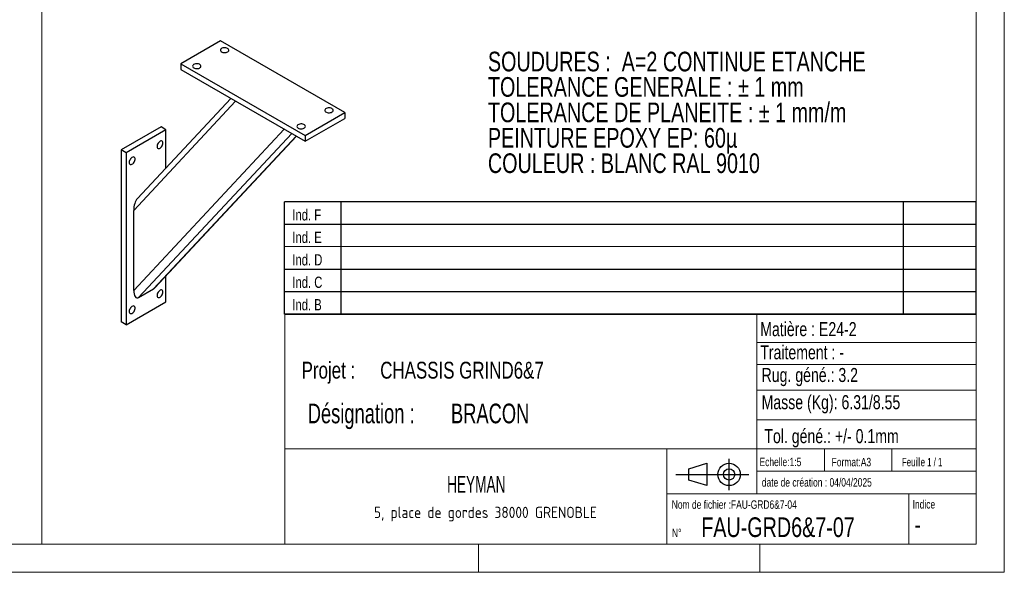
# Model space of a CAD drawing. Header units: millimetres. Extents: x 5 to 415, y 5 to 292.
# Tile 2 of 3: x 240 to 415, y 5 to 103. Entities that reach past the tile are written whole.
import ezdxf

# ---------------------------------------------------------------- set-up
doc = ezdxf.new("R2010")
doc.units = ezdxf.units.MM
doc.layers.add('NOTES', color=6, linetype='Continuous')
doc.layers.add('TRAIT-FINS', color=9, linetype='Continuous')
doc.layers.add('TRAIT-FORT', color=4, linetype='Continuous', lineweight=25)
doc.styles.add('SLDTEXTSTYLE0', font='TXT', dxfattribs={"width": 0.75})
doc.styles.add('SLDTEXTSTYLE1', font='TXT', dxfattribs={"width": 0.695728})
doc.styles.add('SLDTEXTSTYLE2', font='TXT', dxfattribs={"width": 0.692308})
doc.styles.add('SLDTEXTSTYLE3', font='ISOCP3', dxfattribs={"width": 0.96})
doc.styles.add('SLDTEXTSTYLE4', font='TXT', dxfattribs={"width": 0.605})

# ---------------------------------------------------------------- blocks, each defined once
blk = doc.blocks.new('TAB MODIFS')
for p, q in [((123, 20), (0, 20)), ((0, 0), (0, 20)), ((10, 20), (10, 0)), ((110, 20), (110, 0)), ((123, 0), (123, 20)), ((0, 16), (123, 16)), ((0, 8), (123, 8)), ((0, 4), (123, 4)), ((0, 0), (123, 0))]:
    blk.add_line(p, q)
at = {"color": 7, "linetype": 'Continuous', "lineweight": 18}
blk.add_line((0, 12), (123, 12), dxfattribs=at)
at = {"color": 7}
for tag in ['AUTOATTR0', 'AUTOATTR1', 'AUTOATTR2', 'AUTOATTR3', 'AUTOATTR4', 'AUTOATTR5', 'AUTOATTR6', 'AUTOATTR7', 'AUTOATTR8', 'AUTOATTR9']:
    blk.add_attdef(tag, (0, 0), '', height=1, dxfattribs=at)
at = {"layer": 'NOTES', "color": 211, "char_height": 2, "attachment_point": 1, "style": 'SLDTEXTSTYLE0'}
for s, insert in [('Ind. F', (1.36, 18.66)), ('Ind. E', (1.36, 14.66)), ('Ind. D', (1.36, 10.66)), ('Ind. C', (1.36, 6.66)), ('Ind. B', (1.36, 2.66))]:
    blk.add_mtext(s, dxfattribs=dict(at, insert=insert))
blk = doc.blocks.new('Bloc2')
for p, q in [((9.48, 0), (9.48, 5.6)), ((2.32, 3.8), (5.55, 4.8)), ((2.32, 1.8), (2.32, 3.8)), ((5.55, 4.8), (5.55, 0.8)), ((0, 2.8), (12.98, 2.8)), ((5.55, 0.8), (2.32, 1.8))]:
    blk.add_line(p, q)
for radius in [2, 1]:
    blk.add_circle((9.48, 2.8), radius)
blk = doc.blocks.new('SW_NOTE_0')
at = {"layer": 'NOTES', "color": 0, "char_height": 3.5, "attachment_point": 1, "style": 'SLDTEXTSTYLE0'}
for s, insert in [('SOUDURES :  A=2 CONTINUE ETANCHE', (0, 4.51)), ('TOLERANCE GENERALE : ± 1 mm', (0, -0.01)), ('TOLERANCE DE PLANEITE : ± 1 mm/m', (0, -4.54)), ('PEINTURE EPOXY EP: 60µ', (0, -9.07)), ('COULEUR : BLANC RAL 9010', (0, -13.59))]:
    blk.add_mtext(s, dxfattribs=dict(at, insert=insert))
blk = doc.blocks.new('SW_NOTE_1')
at = {"layer": 'NOTES', "color": 0, "char_height": 3.5, "attachment_point": 1, "style": 'SLDTEXTSTYLE1'}
for s, insert in [('Désignation :', (0, 4.51)), ('BRACON', (25.48, 4.51))]:
    blk.add_mtext(s, dxfattribs=dict(at, insert=insert))
blk = doc.blocks.new('SW_NOTE_2')
at = {"layer": 'NOTES', "color": 0, "char_height": 3, "attachment_point": 1, "style": 'SLDTEXTSTYLE0'}
for s, insert in [('Projet :', (0, 3.87)), ('CHASSIS GRIND6&7', (13.98, 3.87))]:
    blk.add_mtext(s, dxfattribs=dict(at, insert=insert))
blk = doc.blocks.new('SW_NOTE_3')
at = {"layer": 'NOTES', "color": 0, "insert": (21.97, 2.58), "char_height": 2, "attachment_point": 2, "style": 'SLDTEXTSTYLE3'}
blk.add_mtext('5, place de gordes 38000 GRENOBLE', dxfattribs=at)

msp = doc.modelspace()

# ---------------------------------------------------------------- linework, layer by layer
at = {"lineweight": 18}
for p, q in [((415, 5), (415, 292)), ((243.82655, 286.467463), (243.82655, 10.073854)), ((410, 287), (410, 10)), ((286.998971, 50.999564), (286.998971, 9.999564)), ((409.998971, 50.999564), (286.998971, 50.999564)), ((370.998971, 50.999564), (370.998971, 18.999564)), ((370.998971, 45.92734), (409.998971, 45.92734)), ((370.998971, 42.011178), (409.998971, 42.011178)), ((370.998971, 37.409688), (409.998971, 37.409688)), ((370.998971, 32.171821), (410, 32.171821)), ((286.998971, 26.999564), (409.998971, 26.999564)), ((354.998971, 26.999564), (354.998971, 9.999564)), ((382.998971, 26.999564), (382.998971, 22.999564)), ((394.998971, 26.999564), (394.998971, 22.999564)), ((370.998971, 22.999564), (409.998971, 22.999564)), ((354.998971, 18.999564), (409.998971, 18.999564)), ((397.998971, 18.999564), (397.998971, 9.999564)), ((10, 10), (410, 10)), ((321.498971, 9.999564), (321.498971, 4.999564)), ((371.498971, 9.999564), (371.498971, 4.999564)), ((5, 5), (415, 5))]:
    msp.add_line(p, q, dxfattribs=at)
at = {"layer": 'TRAIT-FINS', "lineweight": 18}
for p, q in [((278.279867, 88.8875), (260.140334, 69.444009)), ((286.912047, 83.904249), (260.140334, 55.208055)), ((288.256152, 83.128314), (261.024218, 53.938815)), ((289.051398, 82.669228), (263.675868, 55.469581))]:
    msp.add_line(p, q, dxfattribs=at)
at = {"layer": 'TRAIT-FORT', "lineweight": 25}
for p, q in [((275.608295, 99.614523), (268.537227, 95.532483)), ((297.705382, 86.858147), (275.608295, 99.614523)), ((268.537227, 95.532483), (290.634314, 82.776106)), ((268.537227, 95.532483), (268.537227, 94.511807)), ((268.537227, 94.511807), (290.634314, 81.75543)), ((277.433842, 89.3759), (260.813345, 71.56064)), ((290.634314, 82.776106), (297.705382, 86.858147)), ((290.634314, 81.75543), (297.705382, 85.837471)), ((297.705382, 86.858147), (297.705382, 85.837471)), ((265.001693, 84.303388), (257.930626, 80.221347)), ((265.885577, 83.793133), (265.001693, 84.303388)), ((265.885577, 83.793133), (258.814509, 79.711092)), ((263.886741, 55.642699), (289.083482, 82.650706)), ((265.885577, 76.997489), (265.885577, 83.793133)), ((290.634314, 82.776106), (290.634314, 81.75543)), ((258.814509, 79.711092), (257.930626, 80.221347)), ((257.930626, 80.221347), (257.930626, 49.601067)), ((258.814509, 79.711092), (258.814509, 49.090812)), ((260.140334, 55.208055), (260.140334, 69.444009)), ((265.885577, 53.172852), (265.885577, 57.785222)), ((261.024218, 53.938815), (263.675868, 55.469581)), ((258.814509, 49.090812), (265.885577, 53.172852)), ((258.814509, 49.090812), (257.930626, 49.601067))]:
    msp.add_line(p, q, dxfattribs=at)
at = {"layer": 'TRAIT-FORT', "lineweight": 25, "flags": 128}
for points in [[(276.845732, 98.28786), (276.697183, 98.354379), (276.524645, 98.397481), (276.33896, 98.414459), (276.151794, 98.404246), (275.974909, 98.367482), (275.819418, 98.306479), (275.695091, 98.22507), (275.609741, 98.128369), (275.56873, 98.022453), (275.574636, 97.913976), (275.627086, 97.809756), (275.722786, 97.716339), (275.855722, 97.639597), (276.017541, 97.584351), (276.198076, 97.554072), (276.385983, 97.550663), (276.569455, 97.574338), (276.736964, 97.623609), (276.877985, 97.695382), (276.983657, 97.785145), (277.047339, 97.887259), (277.065032, 97.995307), (277.035622, 98.102501), (276.960958, 98.202105), (276.845732, 98.28786)], [(270.835324, 94.818126), (270.983873, 94.751607), (271.156411, 94.708504), (271.342096, 94.691527), (271.529262, 94.70174), (271.706147, 94.738503), (271.861638, 94.799506), (271.985965, 94.880916), (272.071315, 94.977617), (272.112326, 95.083533), (272.106421, 95.192009), (272.05397, 95.29623), (271.958271, 95.389646), (271.825335, 95.466389), (271.663515, 95.521635), (271.48298, 95.551914), (271.295073, 95.555323), (271.111601, 95.531648), (270.944092, 95.482376), (270.803071, 95.410604), (270.697399, 95.320841), (270.633717, 95.218727), (270.616024, 95.110679), (270.645434, 95.003485), (270.720098, 94.903881), (270.835324, 94.818126)], [(295.407285, 87.572504), (295.258736, 87.639022), (295.086198, 87.682125), (294.900513, 87.699103), (294.713347, 87.688889), (294.536462, 87.652126), (294.380971, 87.591123), (294.256644, 87.509713), (294.171294, 87.413013), (294.130283, 87.307096), (294.136189, 87.19862), (294.188639, 87.094399), (294.284339, 87.000983), (294.417275, 86.924241), (294.579094, 86.868994), (294.759629, 86.838715), (294.947536, 86.835306), (295.131008, 86.858981), (295.298517, 86.908253), (295.439538, 86.980025), (295.54521, 87.069788), (295.608892, 87.171902), (295.626585, 87.27995), (295.597175, 87.387144), (295.522511, 87.486748), (295.407285, 87.572504)], [(289.396877, 84.102769), (289.545426, 84.03625), (289.717964, 83.993148), (289.903649, 83.97617), (290.090815, 83.986384), (290.2677, 84.023147), (290.423191, 84.08415), (290.547518, 84.165559), (290.632868, 84.26226), (290.673879, 84.368177), (290.667974, 84.476653), (290.615523, 84.580874), (290.519824, 84.67429), (290.386888, 84.751032), (290.225068, 84.806279), (290.044533, 84.836557), (289.856626, 84.839966), (289.673154, 84.816291), (289.505645, 84.76702), (289.364624, 84.695248), (289.258952, 84.605485), (289.19527, 84.503371), (289.177577, 84.395322), (289.206987, 84.288129), (289.281651, 84.188525), (289.396877, 84.102769)], [(265.355247, 81.445628), (265.338585, 81.588308), (265.289648, 81.702787), (265.211511, 81.781871), (265.109082, 81.820591), (264.988798, 81.816513), (264.858216, 81.769895), (264.725543, 81.683665), (264.599113, 81.563242), (264.486872, 81.416192), (264.395871, 81.251755), (264.331828, 81.080262), (264.298768, 80.91249), (264.298768, 80.758981), (264.331828, 80.629379), (264.395871, 80.531829), (264.486872, 80.472459), (264.599113, 80.455), (264.725543, 80.480549), (264.858216, 80.547501), (264.988798, 80.651649), (265.109082, 80.786448), (265.211511, 80.94343), (265.289648, 81.11273), (265.338585, 81.28371), (265.355247, 81.445628)], [(259.344839, 77.975893), (259.3615, 77.833212), (259.410437, 77.718734), (259.488575, 77.63965), (259.591004, 77.60093), (259.711288, 77.605007), (259.841869, 77.651626), (259.974543, 77.737855), (260.100973, 77.858279), (260.213214, 78.005329), (260.304215, 78.169766), (260.368258, 78.341259), (260.401317, 78.50903), (260.401317, 78.66254), (260.368258, 78.792142), (260.304215, 78.889692), (260.213214, 78.949062), (260.100973, 78.966521), (259.974543, 78.940972), (259.841869, 78.87402), (259.711288, 78.769872), (259.591004, 78.635072), (259.488575, 78.478091), (259.410437, 78.308791), (259.3615, 78.137811), (259.344839, 77.975893)], [(265.355247, 54.908051), (265.338585, 55.050732), (265.289648, 55.165211), (265.211511, 55.244295), (265.109082, 55.283014), (264.988798, 55.278937), (264.858216, 55.232319), (264.725543, 55.146089), (264.599113, 55.025666), (264.486872, 54.878616), (264.395871, 54.714178), (264.331828, 54.542686), (264.298768, 54.374914), (264.298768, 54.221405), (264.331828, 54.091803), (264.395871, 53.994252), (264.486872, 53.934882), (264.599113, 53.917423), (264.725543, 53.942973), (264.858216, 54.009925), (264.988798, 54.114072), (265.109082, 54.248872), (265.211511, 54.405854), (265.289648, 54.575154), (265.338585, 54.746134), (265.355247, 54.908051)], [(259.344839, 51.438317), (259.3615, 51.295636), (259.410437, 51.181157), (259.488575, 51.102073), (259.591004, 51.063354), (259.711288, 51.067431), (259.841869, 51.114049), (259.974543, 51.200279), (260.100973, 51.320702), (260.213214, 51.467753), (260.304215, 51.63219), (260.368258, 51.803682), (260.401317, 51.971454), (260.401317, 52.124964), (260.368258, 52.254565), (260.304215, 52.352116), (260.213214, 52.411486), (260.100973, 52.428945), (259.974543, 52.403395), (259.841869, 52.336444), (259.711288, 52.232296), (259.591004, 52.097496), (259.488575, 51.940514), (259.410437, 51.771215), (259.3615, 51.600234), (259.344839, 51.438317)]]:
    msp.add_lwpolyline(points, dxfattribs=at)
at = {"layer": 'TRAIT-FORT', "lineweight": 25}
for centre, start_param, end_param in [((261.024218, 69.954264), 0.5944740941, 1.9243722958), ((261.024218, 55.71831), 1.9243722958, 3.4951686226), ((263.675868, 57.249075), 3.4951686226, 3.7360667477)]:
    msp.add_ellipse(centre, major_axis=(0.306049, 1.846094), ratio=0.449168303, start_param=start_param, end_param=end_param, dxfattribs=at)

# ---------------------------------------------------------------- block references
for name, p in [('TAB MODIFS', (286.992529, 50.989427)), ('Bloc2', (356.558882, 19.633861))]:
    msp.add_blockref(name, p)
at = {"layer": 'NOTES'}
for name, p in [('SW_NOTE_0', (323.152088, 93.191618)), ('SW_NOTE_2', (290.014388, 38.621886)), ('SW_NOTE_1', (291.100489, 30.530502)), ('SW_NOTE_3', (300.739314, 14.095648))]:
    msp.add_blockref(name, p, dxfattribs=at)

# ---------------------------------------------------------------- texts
for s, insert, char_height, attachment_point, style in [('Matière : E24-2', (371.584752, 49.554669), 2.5, 1, 'SLDTEXTSTYLE0'), ('Traitement : -', (371.584752, 45.42568), 2.5, 1, 'SLDTEXTSTYLE0'), ('Rug. géné.: 3.2', (371.82694, 41.390202), 2.5, 1, 'SLDTEXTSTYLE0'), ('Masse (Kg): 6.31/8.55', (371.82694, 36.544933), 2.5, 1, 'SLDTEXTSTYLE0'), ('Tol. géné.: +/- 0.1mm', (372.322559, 30.498896), 2.5, 1, 'SLDTEXTSTYLE0'), ('Echelle:1:5', (371.452425, 25.404314), 1.5, 1, 'SLDTEXTSTYLE0'), ('Format:A3', (384.288249, 25.379722), 1.5, 1, 'SLDTEXTSTYLE0'), ('Feuille 1 / 1', (396.80535, 25.383548), 1.5, 1, 'SLDTEXTSTYLE2'), ('HEYMAN', (321.079943, 22.174905), 3, 2, 'SLDTEXTSTYLE4'), ('date de création : 04/04/2025', (371.865748, 21.765404), 1.5, 1, 'SLDTEXTSTYLE0'), ('Nom de fichier :FAU-GRD6&7-04', (355.851366, 17.81493), 1.5, 1, 'SLDTEXTSTYLE0'), ('Indice', (398.691658, 17.859726), 1.5, 1, 'SLDTEXTSTYLE0'), ('FAU-GRD6&7-07', (361.09438, 14.78717), 3.5, 1, 'SLDTEXTSTYLE0'), ('N°', (355.877093, 12.764589), 1.5, 1, 'SLDTEXTSTYLE0'), ('-', (398.991058, 15.275741), 3.5, 1, 'SLDTEXTSTYLE0')]:
    msp.add_mtext(s, dxfattribs=dict(at, insert=insert, char_height=char_height, attachment_point=attachment_point, style=style))

doc.saveas('drawing.dxf')
